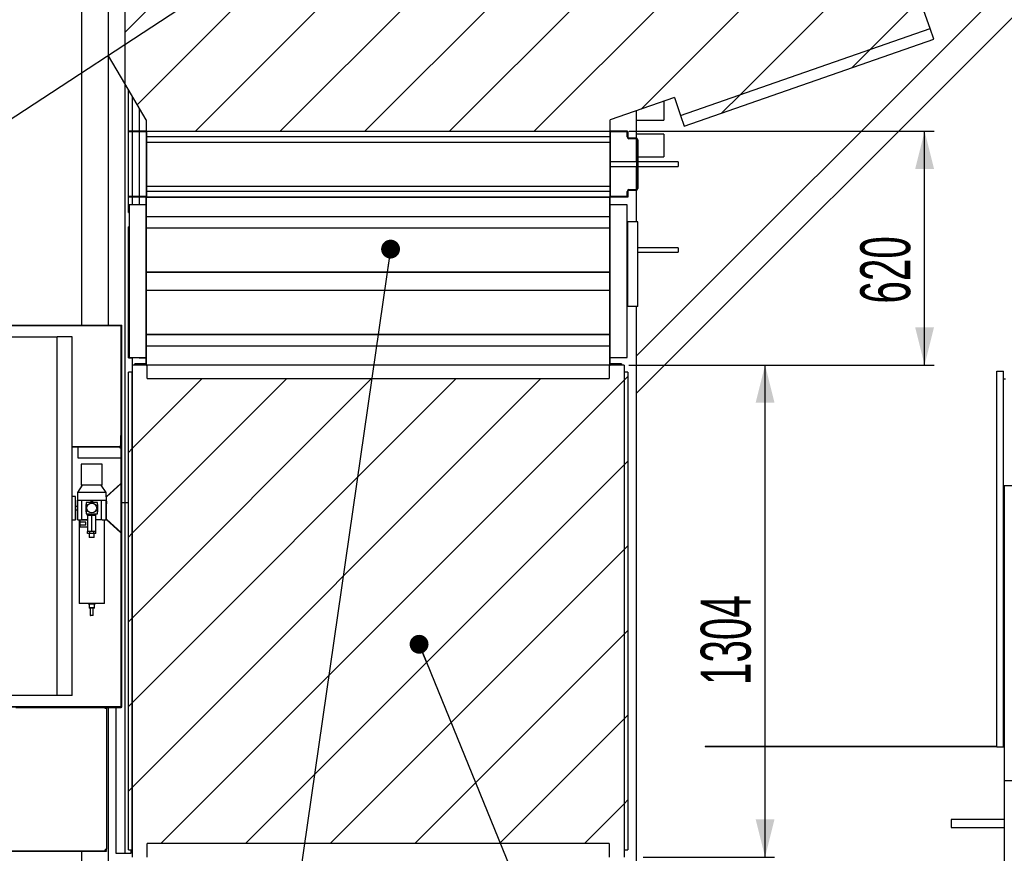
# Model space of a CAD drawing. Header units: millimetres. Extents: x 250 to 59450, y 0 to 41800.
# Tile 138 of 148: x 50682 to 53292, y 29253 to 31463. Entities that reach past the tile are written whole.
import ezdxf

# ---------------------------------------------------------------- set-up
doc = ezdxf.new("R2010")
doc.units = ezdxf.units.MM
doc.header["$LTSCALE"] = 50
doc.linetypes.add('CENTER', pattern=[10.16, 6.35, -1.27, 1.27, -1.27])
for name, color, linetype in [('MASS', 29, 'Continuous'), ('SCHNITT', 5, 'CENTER'), ('TEXT_1', 176, 'Continuous')]:
    doc.layers.add(name, color=color, linetype=linetype)
doc.styles.add('SLDTEXTSTYLE0', font='TXT', dxfattribs={"width": 0.605})
doc.dimstyles.new('SLDDIMSTYLE1', dxfattribs={"dimtxt": 0.18, "dimasz": 50, "dimexe": 0, "dimexo": 0.0625, "dimgap": 0, "dimtad": 0, "dimtih": 1, "dimtoh": 1, "dimdec": 0, "dimrnd": 1e-09, "dimzin": 0, "dimdsep": 46, "dimtxsty": 'Standard', "dimblk1": 'DOT', "dimblk2": 'DOT', "dimsah": 1, "dimcen": 0.09, "dimadec": 0, "dimazin": 0, "dimtfac": 50, "dimtdec": 0, "dimtofl": 0, "dimtmove": 0, "dimatfit": 3, "dimldrblk": 'DOT', "dimfxl": 1, "dimfrac": 2, "dimtolj": 1, "dimtzin": 0, "dimarcsym": 0})
doc.dimstyles.new('SLDDIMSTYLE2', dxfattribs={"dimtxt": 128.415934, "dimasz": 100, "dimexe": 0, "dimexo": 0.0625, "dimgap": 32.103984, "dimtad": 1, "dimdec": 1, "dimrnd": 1e-09, "dimzin": 12, "dimdsep": 46, "dimtxsty": 'SLDTEXTSTYLE0', "dimsah": 1, "dimcen": 0.09, "dimadec": 0, "dimazin": 3, "dimtfac": 1, "dimtdec": 1, "dimtofl": 0, "dimtmove": 0, "dimatfit": 3, "dimfxl": 1, "dimfrac": 2, "dimtolj": 1, "dimtzin": 12, "dimarcsym": 0})

# ---------------------------------------------------------------- blocks, each defined once
blk = doc.blocks.new('_D_62')
at = {"layer": 'MASS'}
for p, q in [((43561.1, 31683.2), (42660.7, 31683.2)), ((42685.7, 28733.2), (42685.7, 31683.2))]:
    blk.add_line(p, q, dxfattribs=at)
for points in [[(42685.7, 31683.2), (42660.7, 31583.2), (42710.7, 31583.2)], [(42685.7, 28733.2), (42710.7, 28833.2), (42660.7, 28833.2)]]:
    blk.add_solid(points, dxfattribs=at)
at = {"layer": 'MASS', "char_height": 132.29, "attachment_point": 1, "rotation": 90, "style": 'SLDTEXTSTYLE0'}
for s, insert in [('2950', (42515.1, 30232.7)), ('Tor li.', (42515.1, 29791.7))]:
    blk.add_mtext(s, dxfattribs=dict(at, insert=insert))
blk = doc.blocks.new('_D_63')
at = {"layer": 'MASS'}
for p, q in [((43482.4, 31733.2), (42360.5, 31733.2)), ((42385.5, 28733.2), (42385.5, 31733.2))]:
    blk.add_line(p, q, dxfattribs=at)
for points in [[(42385.5, 31733.2), (42360.5, 31633.2), (42410.5, 31633.2)], [(42385.5, 28733.2), (42410.5, 28833.2), (42360.5, 28833.2)]]:
    blk.add_solid(points, dxfattribs=at)
at = {"layer": 'MASS', "attachment_point": 1, "rotation": 90, "style": 'SLDTEXTSTYLE0'}
for s, insert, char_height in [('3000', (42215, 30556.6), 132.29), ('Torrahmen li.', (42215, 29517.8), 132.292)]:
    blk.add_mtext(s, dxfattribs=dict(at, insert=insert, char_height=char_height))
blk = doc.blocks.new('_D_64')
at = {"layer": 'MASS'}
for p, q in [((43532.4, 31833.2), (42053.4, 31833.2)), ((42078.4, 28733.2), (42078.4, 31833.2))]:
    blk.add_line(p, q, dxfattribs=at)
for points in [[(42078.4, 31833.2), (42053.4, 31733.2), (42103.4, 31733.2)], [(42078.4, 28733.2), (42103.4, 28833.2), (42053.4, 28833.2)]]:
    blk.add_solid(points, dxfattribs=at)
at = {"layer": 'MASS', "attachment_point": 1, "rotation": 90, "style": 'SLDTEXTSTYLE0'}
for s, insert, char_height in [('3100', (41907.9, 30689.8), 132.29), ('UK Filterdecke', (41907.9, 29484.5), 132.292)]:
    blk.add_mtext(s, dxfattribs=dict(at, insert=insert, char_height=char_height))
blk = doc.blocks.new('_D_65')
at = {"layer": 'MASS'}
for p, q in [((43482.4, 32585.2), (41744, 32585.2)), ((41769, 28733.2), (41769, 32585.2))]:
    blk.add_line(p, q, dxfattribs=at)
for points in [[(41769, 32585.2), (41744, 32485.2), (41794, 32485.2)], [(41769, 28733.2), (41794, 28833.2), (41744, 28833.2)]]:
    blk.add_solid(points, dxfattribs=at)
at = {"layer": 'MASS', "char_height": 132.29, "attachment_point": 1, "rotation": 90, "style": 'SLDTEXTSTYLE0'}
for s, insert in [('3852', (41598.4, 30914)), ('OK Kabine', (41598.4, 30012.4))]:
    blk.add_mtext(s, dxfattribs=dict(at, insert=insert))
blk = doc.blocks.new('_D_68')
at = {"layer": 'MASS'}
blk.add_line((41220.3, 34063.2), (41220.3, 28733.2), dxfattribs=at)
for points in [[(41220.3, 34063.2), (41195.3, 33963.2), (41245.3, 33963.2)], [(41220.3, 28733.2), (41245.3, 28833.2), (41195.3, 28833.2)]]:
    blk.add_solid(points, dxfattribs=at)
at = {"layer": 'MASS', "insert": (41049.8, 31202.2), "char_height": 132.29, "attachment_point": 1, "rotation": 90, "style": 'SLDTEXTSTYLE0'}
blk.add_mtext('5330', dxfattribs=at)
blk = doc.blocks.new('_D_69')
at = {"layer": 'MASS'}
for p, q in [((52541.5, 37193.2), (58282.4, 37193.2)), ((58257.4, 37193.2), (58257.4, 28533.2)), ((56582.4, 28533.2), (58282.4, 28533.2))]:
    blk.add_line(p, q, dxfattribs=at)
for points in [[(58257.4, 37193.2), (58232.4, 37093.2), (58282.4, 37093.2)], [(58257.4, 28533.2), (58282.4, 28633.2), (58232.4, 28633.2)]]:
    blk.add_solid(points, dxfattribs=at)
at = {"layer": 'MASS', "insert": (58086.8, 32667.2), "char_height": 132.29, "attachment_point": 1, "rotation": 90, "style": 'SLDTEXTSTYLE0'}
blk.add_mtext('8660', dxfattribs=at)
blk = doc.blocks.new('_D_74')
at = {"layer": 'MASS'}
for p, q in [((52334.4, 30547.2), (52682.9, 30547.2)), ((52657.9, 29243.2), (52657.9, 30547.2)), ((52334.4, 29243.2), (52682.9, 29243.2))]:
    blk.add_line(p, q, dxfattribs=at)
for points in [[(52657.9, 30547.2), (52632.9, 30447.2), (52682.9, 30447.2)], [(52657.9, 29243.2), (52682.9, 29343.2), (52632.9, 29343.2)]]:
    blk.add_solid(points, dxfattribs=at)
at = {"layer": 'MASS', "insert": (52487.3, 29699.2), "char_height": 132.29, "attachment_point": 1, "rotation": 90, "style": 'SLDTEXTSTYLE0'}
blk.add_mtext('1304', dxfattribs=at)
blk = doc.blocks.new('_D_75')
at = {"layer": 'MASS'}
for p, q in [((52297.4, 31167.2), (53105.6, 31167.2)), ((53080.6, 30547.2), (53080.6, 31167.2)), ((52296.4, 30547.2), (53105.6, 30547.2))]:
    blk.add_line(p, q, dxfattribs=at)
for points in [[(53080.6, 31167.2), (53055.6, 31067.2), (53105.6, 31067.2)], [(53080.6, 30547.2), (53105.6, 30647.2), (53055.6, 30647.2)]]:
    blk.add_solid(points, dxfattribs=at)
at = {"layer": 'MASS', "insert": (52910.1, 30710.2), "char_height": 132.29, "attachment_point": 1, "rotation": 90, "style": 'SLDTEXTSTYLE0'}
blk.add_mtext('620', dxfattribs=at)
blk = doc.blocks.new('_Dot')
at = {"color": 0, "linetype": 'ByBlock', "lineweight": -2}
blk.add_line((-0.5, 0), (-1, 0), dxfattribs=at)
at = {"color": 0, "linetype": 'ByBlock', "const_width": 0.5}
blk.add_lwpolyline([(-0.25, 0, 1), (0.25, 0, 1)], format="xyb", close=True, dxfattribs=at)

msp = doc.modelspace()

# ---------------------------------------------------------------- hatches: boundary and pattern name
at = {"linetype": 'Continuous', "lineweight": 18}
h = msp.add_hatch(dxfattribs=at)
h.set_pattern_fill('ANSI31', scale=50, style=0)
h.paths.add_polyline_path([(50960.65, 31293.57), (51017.36, 31197.17), (51017.36, 31167.17), (52247.36, 31167.17), (52247.36, 31197.17), (52417.37, 31256.29), (52433.79, 31209.07), (53094.96, 31438.97), (53078.54, 31486.2), (53127.36, 31503.17), (53127.36, 31533.17), (50960.65, 31533.17)], flags=0)
h = msp.add_hatch(dxfattribs=at)
h.set_pattern_fill('ANSI31', scale=50, style=0)
h.paths.add_polyline_path([(52433.79, 31209.07), (52443.64, 31180.73), (53104.81, 31410.64), (53094.96, 31438.97)], flags=0)
h = msp.add_hatch(dxfattribs=at)
h.set_pattern_fill('ANSI31', scale=50, style=0)
h.paths.add_polyline_path([(50972.36, 31167.17), (50972.36, 31165.67), (51017.36, 31165.67), (51017.36, 31167.17)], flags=0)
h = msp.add_hatch(dxfattribs=at)
h.set_pattern_fill('ANSI31', scale=50, style=0)
h.paths.add_polyline_path([(51018.36, 30992.17), (51018.36, 31167.17), (51017.36, 31167.17), (51017.36, 30992.17)], flags=0)
h = msp.add_hatch(dxfattribs=at)
h.set_pattern_fill('ANSI31', scale=50, style=0)
h.paths.add_polyline_path([(52247.36, 31167.17), (52246.36, 31167.17), (52246.36, 30992.17), (52247.36, 30992.17)], flags=0)
h = msp.add_hatch(dxfattribs=at)
h.set_pattern_fill('ANSI31', scale=50, style=0)
h.paths.add_polyline_path([(52292.36, 31165.67), (52292.36, 31167.17), (52247.36, 31167.17), (52247.36, 31165.67)], flags=0)
h = msp.add_hatch(dxfattribs=at)
h.set_pattern_fill('ANSI31', scale=50, style=0)
h.paths.add_polyline_path([(51017.36, 30993.67), (50972.36, 30993.67), (50972.36, 30992.17), (51017.36, 30992.17)], flags=0)
h = msp.add_hatch(dxfattribs=at)
h.set_pattern_fill('ANSI31', scale=50, style=0)
h.paths.add_polyline_path([(51017.36, 30992.17), (51017.36, 30547.17), (51018.36, 30547.17), (51018.36, 30992.17)], flags=0)
h = msp.add_hatch(dxfattribs=at)
h.set_pattern_fill('ANSI31', scale=50, style=0)
h.paths.add_polyline_path([(52246.36, 30547.17), (52247.36, 30547.17), (52247.36, 30992.17), (52246.36, 30992.17)], flags=0)
h = msp.add_hatch(dxfattribs=at)
h.set_pattern_fill('ANSI31', scale=50, style=0)
h.paths.add_polyline_path([(52247.36, 30992.17), (52292.36, 30992.17), (52292.36, 30993.67), (52247.36, 30993.67)], flags=0)
h = msp.add_hatch(dxfattribs=at)
h.set_pattern_fill('ANSI31', scale=50, style=0)
h.paths.add_polyline_path([(50987.36, 30550.17), (50987.36, 30547.17), (51017.36, 30547.17), (51017.36, 30550.17)], flags=0)
h = msp.add_hatch(dxfattribs=at)
h.set_pattern_fill('ANSI31', scale=50, style=0)
h.paths.add_polyline_path([(52277.36, 30547.17), (52277.36, 30550.17), (52247.36, 30550.17), (52247.36, 30547.17)], flags=0)
at = {"layer": 'SCHNITT', "linetype": 'Continuous', "lineweight": 18}
h = msp.add_hatch(dxfattribs=at)
h.set_pattern_fill('ANSI31', color=256, scale=50, angle=3e-322, style=0)
h.paths.add_polyline_path([(50580.36, 29640.17), (50953.36, 29640.17), (50953.36, 30653.17), (50580.36, 30653.17)], flags=0)
h.paths.add_polyline_path([(50582.36, 30651.17), (50951.36, 30651.17), (50951.36, 29642.17), (50582.36, 29642.17)], flags=0)
h = msp.add_hatch(dxfattribs=at)
h.set_pattern_fill('ANSI31', color=256, scale=50, angle=3e-322, style=0)
h.paths.add_polyline_path([(52244.36, 30511.17), (51020.36, 30511.17), (51020.36, 30547.17), (50980.36, 30547.17), (50980.36, 30507.17), (50980.36, 29283.17), (50980.36, 29243.17), (51020.36, 29243.17), (51020.36, 29279.17), (52244.36, 29279.17), (52244.36, 29243.17), (52284.36, 29243.17), (52284.36, 29283.17), (52284.36, 30507.17), (52284.36, 30547.17), (52244.36, 30547.17)], flags=0)
h = msp.add_hatch(dxfattribs=at)
h.set_pattern_fill('ANSI31', color=256, scale=50, angle=3e-322, style=0)
h.paths.add_polyline_path([(50970.36, 30528.17), (50970.36, 29262.17), (50980.36, 29262.17), (50980.36, 30528.17)], flags=0)
h = msp.add_hatch(dxfattribs=at)
h.set_pattern_fill('ANSI31', color=256, scale=50, angle=3e-322, style=0)
h.paths.add_polyline_path([(52294.36, 29262.17), (52294.36, 30528.17), (52284.36, 30528.17), (52284.36, 29262.17)], flags=0)
h = msp.add_hatch(dxfattribs=at)
h.set_pattern_fill('ANSI31', color=256, scale=50, angle=3e-322, style=0)
edge = h.paths.add_edge_path(flags=0)
edge.add_line((50836.36, 30331.67), (50836.36, 30330.17))
edge.add_line((50836.36, 30330.17), (50947.8, 30330.17))
edge.add_arc((50947.8, 30333.73), 3.56, 270, 360)
edge.add_line((50951.36, 30333.73), (50951.36, 30360.17))
edge.add_line((50951.36, 30360.17), (50949.86, 30360.17))
edge.add_line((50949.86, 30360.17), (50949.86, 30333.73))
edge.add_arc((50947.8, 30333.73), 2.06, 270, 360, ccw=False)
edge.add_line((50947.8, 30331.67), (50836.36, 30331.67))

# ---------------------------------------------------------------- linework, layer by layer
at = {"color": 136, "linetype": 'Continuous', "lineweight": 25, "true_color": 0x008080}
for p, q in [((50847.36, 30653.17), (50847.36, 31528.17)), ((50917.36, 30653.17), (50917.36, 31528.17)), ((52317.36, 30571.51), (53279.02, 31533.17)), ((53378.02, 31533.17), (52317.36, 30472.51)), ((52317.36, 31148.84), (52317.36, 31221.52)), ((52317.36, 31085.67), (52317.36, 31146.55)), ((52317.36, 31012.8), (52317.36, 31073.67)), ((52317.36, 30927.17), (52317.36, 31010.51)), ((52317.36, 30571.51), (52317.36, 30702.17)), ((52317.36, 30472.51), (52317.36, 30571.51)), ((52317.36, 28538.17), (52317.36, 30472.51)), ((50917.36, 28538.17), (50917.36, 29638.67)), ((50847.36, 28538.17), (50847.36, 29258.67))]:
    msp.add_line(p, q, dxfattribs=at)
at = {"color": 190, "linetype": 'Continuous', "lineweight": 25, "true_color": 0x8000ff}
for p, q in [((50960.65, 31533.17), (50960.65, 31293.57)), ((53094.96, 31438.97), (53078.54, 31486.2)), ((52433.79, 31209.07), (53094.96, 31438.97)), ((52433.79, 31209.07), (53094.96, 31438.97)), ((53104.81, 31410.64), (53094.96, 31438.97)), ((52443.64, 31180.73), (53104.81, 31410.64)), ((50960.65, 31293.57), (50917.36, 31367.17)), ((51017.36, 31197.17), (50960.65, 31293.57)), ((52417.37, 31256.29), (52247.36, 31197.17)), ((52417.37, 31256.29), (52433.79, 31209.07)), ((51017.36, 31197.17), (51017.36, 31167.17)), ((52247.36, 31167.17), (52247.36, 31197.17)), ((52433.79, 31209.07), (52443.64, 31180.73)), ((50972.36, 31165.67), (50972.36, 31167.17)), ((51017.36, 31167.17), (50972.36, 31167.17)), ((51017.36, 31165.67), (50972.36, 31165.67)), ((51017.36, 31167.17), (52247.36, 31167.17)), ((51018.36, 31167.17), (51017.36, 31167.17)), ((51017.36, 31167.17), (51017.36, 30992.17)), ((51017.36, 31165.67), (51017.36, 31167.17)), ((51018.36, 31167.17), (51018.36, 30992.17)), ((52246.36, 31167.17), (52246.36, 30992.17)), ((52247.36, 31167.17), (52246.36, 31167.17)), ((52247.36, 31167.17), (52247.36, 30992.17)), ((52247.36, 31167.17), (52247.36, 31165.67)), ((52292.36, 31167.17), (52247.36, 31167.17)), ((52292.36, 31165.67), (52247.36, 31165.67)), ((52292.36, 31167.17), (52292.36, 31165.67)), ((52292.36, 31167.17), (52294.36, 31167.17)), ((52292.36, 31151.91), (52292.36, 31165.67)), ((52294.36, 31167.17), (52294.36, 31151.91)), ((52246.36, 31152.45), (51018.36, 31152.45)), ((51018.36, 31138.36), (52246.36, 31138.36)), ((52297.1, 31149.17), (52315.62, 31149.17)), ((52315.62, 31147.17), (52297.1, 31147.17)), ((52318.36, 31014.91), (52318.36, 31144.43)), ((52320.36, 31144.43), (52320.36, 31014.91)), ((52318.36, 31085.67), (52247.36, 31085.67)), ((52427.36, 31085.67), (52320.36, 31085.67)), ((52427.36, 31085.67), (52427.36, 31073.67)), ((52247.36, 31073.67), (52318.36, 31073.67)), ((52320.36, 31073.67), (52427.36, 31073.67)), ((51018.36, 31021.69), (52246.36, 31021.69)), ((51018.36, 31020.98), (52246.36, 31020.98)), ((52246.36, 31006.89), (51018.36, 31006.89)), ((52292.36, 30993.67), (52292.36, 31007.43)), ((52294.36, 31007.43), (52294.36, 30992.17)), ((52297.1, 31012.17), (52315.62, 31012.17)), ((52315.62, 31010.17), (52297.1, 31010.17)), ((50972.36, 30993.67), (50972.36, 30992.17)), ((51017.36, 30993.67), (50972.36, 30993.67)), ((51017.36, 30992.17), (50972.36, 30992.17)), ((51017.36, 30993.67), (51017.36, 30992.17)), ((51017.36, 30992.17), (51018.36, 30992.17)), ((51017.36, 30547.17), (51017.36, 30992.17)), ((51018.36, 30992.17), (51017.36, 30992.17)), ((52246.36, 30992.17), (51018.36, 30992.17)), ((51018.36, 30547.17), (51018.36, 30992.17)), ((51018.36, 30992.17), (52246.36, 30992.17)), ((52246.36, 30992.17), (52247.36, 30992.17)), ((52247.36, 30992.17), (52246.36, 30992.17)), ((52246.36, 30547.17), (52246.36, 30992.17)), ((52247.36, 30992.17), (52247.36, 30993.67)), ((52292.36, 30993.67), (52247.36, 30993.67)), ((52292.36, 30992.17), (52247.36, 30992.17)), ((52247.36, 30547.17), (52247.36, 30992.17)), ((52292.36, 30992.17), (52292.36, 30993.67)), ((52294.36, 30992.17), (52292.36, 30992.17)), ((50972.36, 30972.17), (50972.36, 30567.17)), ((51017.36, 30972.17), (50972.36, 30972.17)), ((52292.36, 30972.17), (52247.36, 30972.17)), ((52292.36, 30567.17), (52292.36, 30972.17)), ((51018.36, 30941.17), (52246.36, 30941.17)), ((52292.36, 30702.17), (52292.36, 30927.17)), ((52294.36, 30927.17), (52292.36, 30927.17)), ((52294.36, 30702.17), (52294.36, 30927.17)), ((52297.1, 30927.17), (52294.36, 30927.17)), ((52315.62, 30927.17), (52297.1, 30927.17)), ((52320.36, 30927.17), (52315.62, 30927.17)), ((52320.36, 30702.17), (52320.36, 30927.17)), ((51018.36, 30910.86), (52246.36, 30910.86)), ((52427.36, 30858.17), (52320.36, 30858.17)), ((52320.36, 30846.17), (52427.36, 30846.17)), ((52427.36, 30858.17), (52427.36, 30846.17)), ((51018.36, 30794.19), (52246.36, 30794.19)), ((51018.36, 30793.48), (52246.36, 30793.48)), ((51018.36, 30745.86), (52246.36, 30745.86)), ((52294.36, 30702.17), (52292.36, 30702.17)), ((52297.1, 30702.17), (52294.36, 30702.17)), ((52315.62, 30702.17), (52297.1, 30702.17)), ((52320.36, 30702.17), (52315.62, 30702.17)), ((50580.36, 30653.17), (50953.36, 30653.17)), ((50951.36, 30651.17), (50582.36, 30651.17)), ((50951.36, 29642.17), (50951.36, 30651.17)), ((50953.36, 29640.17), (50953.36, 30653.17)), ((50631.36, 30621.67), (50781.36, 30621.67)), ((50781.36, 29671.67), (50781.36, 30621.67)), ((50821.36, 30621.67), (50781.36, 30621.67)), ((50821.36, 29671.67), (50821.36, 30621.67)), ((51018.36, 30629.19), (52246.36, 30629.19)), ((51018.36, 30628.48), (52246.36, 30628.48)), ((51018.36, 30598.17), (52246.36, 30598.17)), ((50972.36, 30567.17), (51017.36, 30567.17)), ((52247.36, 30567.17), (52292.36, 30567.17)), ((50987.36, 30547.17), (50987.36, 30550.17)), ((51017.36, 30550.17), (50987.36, 30550.17)), ((51017.36, 30547.17), (50987.36, 30547.17)), ((51017.36, 30547.17), (51017.36, 30550.17)), ((51017.36, 30547.17), (51018.36, 30547.17)), ((52246.36, 30547.17), (52247.36, 30547.17)), ((52247.36, 30550.17), (52247.36, 30547.17)), ((52277.36, 30550.17), (52247.36, 30550.17)), ((52277.36, 30547.17), (52247.36, 30547.17)), ((52277.36, 30550.17), (52277.36, 30547.17)), ((50949.86, 30360.17), (50951.36, 30360.17)), ((50949.86, 30360.17), (50949.86, 30333.73)), ((50951.36, 30360.17), (50951.36, 30333.73)), ((50822.11, 30331.67), (50821.36, 30331.67)), ((50821.36, 30330.17), (50822.11, 30330.17)), ((50822.11, 30330.17), (50822.11, 30331.67)), ((50822.11, 30331.67), (50836.36, 30331.67)), ((50822.11, 30330.17), (50836.36, 30330.17)), ((50836.36, 30330.17), (50836.36, 30331.67)), ((50836.36, 30331.67), (50947.8, 30331.67)), ((50836.36, 30330.17), (50947.8, 30330.17)), ((50836.36, 30330.17), (50836.36, 30328.11)), ((50836.36, 30328.11), (50836.36, 30301.67)), ((50947.8, 30330.17), (50947.8, 30328.11)), ((50947.8, 30328.11), (50951.36, 30328.11)), ((50836.36, 30301.67), (50951.36, 30301.67)), ((50781.36, 29671.67), (50631.36, 29671.67)), ((50821.36, 29671.67), (50781.36, 29671.67)), ((50953.36, 29640.17), (50580.36, 29640.17)), ((50582.36, 29642.17), (50951.36, 29642.17)), ((50908.8, 29638.67), (50672.36, 29638.67)), ((50908.8, 29640.17), (50908.8, 29638.67)), ((50908.8, 29636.62), (50908.8, 29638.67)), ((50912.36, 29636.62), (50908.8, 29636.62)), ((50912.36, 29636.62), (50912.36, 29263.73)), ((50950.86, 29638.67), (50914.41, 29638.67)), ((50950.86, 29640.17), (50950.86, 29638.67)), ((50635.91, 29260.17), (50912.36, 29260.17)), ((50635.91, 29258.67), (50912.36, 29258.67)), ((50908.8, 29263.73), (50912.36, 29263.73)), ((50908.8, 29260.17), (50908.8, 29261.67)), ((50912.36, 29260.17), (50912.36, 29258.67))]:
    msp.add_line(p, q, dxfattribs=at)
at = {"color": 250, "linetype": 'Continuous', "lineweight": 25, "true_color": 0x404040}
for p, q in [((50960.65, 31293.57), (50960.65, 30183.17)), ((50953.36, 30183.17), (50960.65, 30183.17)), ((50960.65, 30183.17), (50960.65, 29253.17)), ((50960.65, 30183.17), (50970.36, 30183.17)), ((50937.36, 29638.67), (50937.36, 29253.17)), ((50937.36, 29253.17), (50960.65, 29253.17)), ((50960.65, 29253.17), (50977.36, 29253.17)), ((50977.36, 29253.17), (50977.36, 29262.17))]:
    msp.add_line(p, q, dxfattribs=at)
at = {"color": 36, "linetype": 'Continuous', "lineweight": 25, "true_color": 0x7c3c04}
for p, q in [((50970.36, 30951.17), (50970.36, 31277.07)), ((50980.36, 31260.07), (50980.36, 31167.17)), ((52389.36, 31246.55), (52389.36, 31196.02)), ((50999.36, 31227.77), (50999.36, 31167.17)), ((52317.36, 31196.02), (52389.36, 31196.02)), ((50980.36, 31165.67), (50980.36, 30993.67)), ((50999.36, 31165.67), (50999.36, 30993.67)), ((52389.36, 31159.32), (52317.36, 31159.32)), ((52389.36, 31159.32), (52389.36, 31099.02)), ((52317.36, 31099.02), (52318.36, 31099.02)), ((52320.36, 31099.02), (52389.36, 31099.02)), ((50980.36, 30992.17), (50980.36, 30972.17)), ((50999.36, 30992.17), (50999.36, 30972.17)), ((50970.36, 30951.17), (50972.36, 30951.17)), ((50970.36, 30566.17), (50970.36, 30913.17)), ((50972.36, 30913.17), (50970.36, 30913.17)), ((50970.36, 30566.17), (50980.36, 30566.17)), ((50980.36, 30567.17), (50980.36, 30547.17)), ((50999.36, 30567.17), (50999.36, 30566.17)), ((50999.36, 30566.17), (51017.36, 30566.17)), ((50980.36, 30547.17), (50980.36, 30507.17)), ((51020.36, 30547.17), (50980.36, 30547.17)), ((51020.36, 30511.17), (51020.36, 30547.17)), ((52244.36, 30547.17), (51020.36, 30547.17)), ((52244.36, 30547.17), (52244.36, 30511.17)), ((52284.36, 30547.17), (52244.36, 30547.17)), ((52284.36, 30547.17), (52284.36, 30507.17)), ((50980.36, 30528.17), (50970.36, 30528.17)), ((50970.36, 29262.17), (50970.36, 30528.17)), ((50980.36, 29262.17), (50980.36, 30528.17)), ((50980.36, 30507.17), (50980.36, 29283.17)), ((51020.36, 30511.17), (52244.36, 30511.17)), ((52284.36, 30528.17), (52284.36, 29262.17)), ((52294.36, 30528.17), (52284.36, 30528.17)), ((52284.36, 30507.17), (52284.36, 29283.17)), ((52294.36, 30528.17), (52294.36, 29262.17)), ((50980.36, 29283.17), (50980.36, 29243.17)), ((51020.36, 29243.17), (51020.36, 29279.17)), ((52244.36, 29279.17), (51020.36, 29279.17)), ((52244.36, 29279.17), (52244.36, 29243.17)), ((52284.36, 29283.17), (52284.36, 29243.17)), ((50970.36, 29262.17), (50980.36, 29262.17)), ((52284.36, 29262.17), (52294.36, 29262.17))]:
    msp.add_line(p, q, dxfattribs=at)
at = {"color": 8, "linetype": 'Continuous', "lineweight": 25, "true_color": 0x808080}
for p, q in [((53272.36, 30530.67), (53289.36, 30530.67)), ((53272.36, 29535.67), (53272.36, 30530.67)), ((53289.36, 29535.67), (53289.36, 30530.67)), ((53289.36, 30510.67), (53295.36, 30510.67)), ((53289.36, 29555.67), (53291.36, 29555.67)), ((52499.36, 29536.67), (52499.36, 29535.67)), ((53272.36, 29536.67), (52499.36, 29536.67)), ((53272.36, 29535.67), (52499.36, 29535.67)), ((53272.36, 29535.67), (53289.36, 29535.67)), ((53289.36, 29536.67), (53289.36, 29535.67))]:
    msp.add_line(p, q, dxfattribs=at)
at = {"color": 1, "linetype": 'Continuous', "lineweight": 25}
for p, q in [((50845.36, 30284.17), (50845.36, 30229.17)), ((50873.36, 30284.17), (50845.36, 30284.17)), ((50901.36, 30284.17), (50873.36, 30284.17)), ((50901.36, 30229.17), (50901.36, 30284.17)), ((50950.36, 30253.17), (50950.36, 30233.62)), ((50951.36, 30253.17), (50950.36, 30253.17)), ((50848.36, 30229.17), (50835.36, 30209.17)), ((50873.36, 30229.17), (50845.36, 30229.17)), ((50901.36, 30229.17), (50873.36, 30229.17)), ((50911.36, 30209.17), (50898.36, 30229.17)), ((50950.36, 30233.62), (50911.36, 30198.17)), ((50912.36, 30197.73), (50951.36, 30233.17)), ((50830.36, 30199.17), (50821.36, 30199.17)), ((50830.36, 30168.17), (50830.36, 30199.17)), ((50835.36, 30209.17), (50835.36, 30189.17)), ((50873.36, 30209.17), (50835.36, 30209.17)), ((50911.36, 30209.17), (50873.36, 30209.17)), ((50911.36, 30198.17), (50911.36, 30209.17)), ((50911.36, 30198.17), (50911.36, 30186.67)), ((50912.36, 30186.67), (50912.36, 30197.73)), ((50830.36, 30173.17), (50835.36, 30173.17)), ((50830.36, 30137.17), (50830.36, 30168.17)), ((50835.36, 30137.17), (50835.36, 30189.17)), ((50835.36, 30189.17), (50836.01, 30189.17)), ((50836.01, 30137.17), (50836.01, 30189.17)), ((50836.01, 30189.17), (50845.96, 30189.17)), ((50845.96, 30189.17), (50847.36, 30189.17)), ((50847.36, 30137.17), (50847.36, 30189.17)), ((50847.36, 30189.17), (50899.36, 30189.17)), ((50858.36, 30177.99), (50857.36, 30177.41)), ((50857.36, 30177.41), (50857.36, 30158.94)), ((50858.36, 30183.17), (50858.36, 30153.17)), ((50888.36, 30183.17), (50858.36, 30183.17)), ((50873.36, 30186.65), (50867.34, 30183.17)), ((50879.37, 30183.17), (50873.36, 30186.65)), ((50888.36, 30153.17), (50888.36, 30183.17)), ((50889.36, 30177.41), (50888.36, 30177.99)), ((50889.36, 30158.94), (50889.36, 30177.41)), ((50899.36, 30137.17), (50899.36, 30189.17)), ((50899.36, 30189.17), (50900.75, 30189.17)), ((50900.75, 30189.17), (50910.7, 30189.17)), ((50910.7, 30189.17), (50910.7, 30137.17)), ((50910.7, 30189.17), (50911.36, 30189.17)), ((50911.36, 30179.67), (50911.36, 30186.67)), ((50911.36, 30186.67), (50912.36, 30186.67)), ((50911.36, 30179.67), (50911.36, 30138.17)), ((50912.36, 30179.67), (50911.36, 30179.67)), ((50912.36, 30186.67), (50912.36, 30179.67)), ((50912.36, 30138.62), (50912.36, 30179.67)), ((50830.36, 30163.17), (50835.36, 30163.17)), ((50857.36, 30158.94), (50858.36, 30158.36)), ((50858.36, 30153.17), (50888.36, 30153.17)), ((50862.39, 30148.17), (50862.39, 30153.17)), ((50862.86, 30148.17), (50862.39, 30148.17)), ((50862.86, 30133.83), (50862.86, 30148.17)), ((50867.4, 30148.17), (50862.86, 30148.17)), ((50867.87, 30148.17), (50867.4, 30148.17)), ((50867.87, 30148.17), (50867.87, 30153.17)), ((50868.81, 30148.17), (50867.87, 30148.17)), ((50873.36, 30148.17), (50868.81, 30148.17)), ((50873.36, 30106.17), (50873.36, 30148.17)), ((50877.9, 30148.17), (50873.36, 30148.17)), ((50878.84, 30148.17), (50877.9, 30148.17)), ((50878.84, 30148.17), (50878.84, 30153.17)), ((50879.31, 30148.17), (50878.84, 30148.17)), ((50883.86, 30148.17), (50879.31, 30148.17)), ((50883.86, 30106.17), (50883.86, 30148.17)), ((50884.32, 30148.17), (50883.86, 30148.17)), ((50884.32, 30148.17), (50884.32, 30153.17)), ((50888.36, 30158.36), (50889.36, 30158.94)), ((50821.36, 30137.17), (50830.36, 30137.17)), ((50836.01, 30137.17), (50835.36, 30137.17)), ((50836.01, 30137.17), (50845.96, 30137.17)), ((50839.86, 30137.17), (50839.86, 29915.17)), ((50862.86, 30136.17), (50842.86, 30136.17)), ((50842.86, 30131.17), (50842.86, 30136.17)), ((50857.86, 30131.17), (50842.86, 30131.17)), ((50842.86, 30123.17), (50842.86, 30131.17)), ((50857.86, 30123.17), (50842.86, 30123.17)), ((50842.86, 30118.17), (50842.86, 30123.17)), ((50842.86, 30118.17), (50862.86, 30118.17)), ((50847.36, 30137.17), (50845.96, 30137.17)), ((50862.86, 30137.17), (50847.36, 30137.17)), ((50857.86, 30123.17), (50857.86, 30131.17)), ((50862.86, 30127.17), (50862.86, 30133.83)), ((50862.86, 30120.52), (50862.86, 30127.17)), ((50862.86, 30106.17), (50862.86, 30120.52)), ((50899.36, 30137.17), (50883.86, 30137.17)), ((50900.75, 30137.17), (50899.36, 30137.17)), ((50900.75, 30137.17), (50910.7, 30137.17)), ((50906.86, 29915.17), (50906.86, 30137.17)), ((50911.36, 30137.17), (50910.7, 30137.17)), ((50911.36, 30137.17), (50911.36, 30138.17)), ((50911.36, 30138.17), (50950.36, 30102.73)), ((50951.36, 30103.17), (50912.36, 30138.62)), ((50862.39, 30101.17), (50862.39, 30106.17)), ((50862.86, 30106.17), (50862.39, 30106.17)), ((50867.87, 30101.17), (50862.39, 30101.17)), ((50867.4, 30106.17), (50862.86, 30106.17)), ((50866.76, 30101.17), (50866.76, 30090.17)), ((50879.96, 30090.17), (50866.76, 30090.17)), ((50867.87, 30106.17), (50867.4, 30106.17)), ((50867.87, 30101.17), (50867.87, 30106.17)), ((50868.81, 30106.17), (50867.87, 30106.17)), ((50878.84, 30101.17), (50867.87, 30101.17)), ((50873.36, 30106.17), (50868.81, 30106.17)), ((50877.9, 30106.17), (50873.36, 30106.17)), ((50878.84, 30106.17), (50877.9, 30106.17)), ((50878.84, 30101.17), (50878.84, 30106.17)), ((50879.31, 30106.17), (50878.84, 30106.17)), ((50884.32, 30101.17), (50878.84, 30101.17)), ((50883.86, 30106.17), (50879.31, 30106.17)), ((50879.96, 30090.17), (50879.96, 30101.17)), ((50884.32, 30106.17), (50883.86, 30106.17)), ((50884.32, 30101.17), (50884.32, 30106.17)), ((50950.36, 30102.73), (50950.36, 30083.17)), ((50950.36, 30083.17), (50951.36, 30083.17)), ((50906.86, 29915.17), (50839.86, 29915.17)), ((50864.36, 29915.17), (50864.36, 29914.17)), ((50864.36, 29914.17), (50865.36, 29913.17)), ((50873.36, 29914.17), (50864.36, 29914.17)), ((50873.36, 29913.17), (50865.36, 29913.17)), ((50866.36, 29913.17), (50866.36, 29903.67)), ((50882.36, 29914.17), (50873.36, 29914.17)), ((50881.36, 29913.17), (50873.36, 29913.17)), ((50880.36, 29903.67), (50880.36, 29913.17)), ((50881.36, 29913.17), (50882.36, 29914.17)), ((50882.36, 29914.17), (50882.36, 29915.17)), ((50866.36, 29903.67), (50866.86, 29903.17)), ((50873.36, 29903.67), (50866.36, 29903.67)), ((50873.36, 29903.17), (50866.86, 29903.17)), ((50869.36, 29903.17), (50869.36, 29883.67)), ((50869.36, 29883.67), (50869.86, 29883.17)), ((50873.36, 29883.67), (50869.36, 29883.67)), ((50873.36, 29883.17), (50869.86, 29883.17)), ((50880.36, 29903.67), (50873.36, 29903.67)), ((50879.86, 29903.17), (50873.36, 29903.17)), ((50877.36, 29883.67), (50873.36, 29883.67)), ((50876.86, 29883.17), (50873.36, 29883.17)), ((50876.86, 29883.17), (50877.36, 29883.67)), ((50877.36, 29883.67), (50877.36, 29903.17)), ((50879.86, 29903.17), (50880.36, 29903.67))]:
    msp.add_line(p, q, dxfattribs=at)
at = {"color": 11, "linetype": 'Continuous', "lineweight": 25, "true_color": 0xff8080}
for p, q in [((53424.86, 30227.17), (53291.36, 30227.17)), ((53291.36, 30227.17), (53291.36, 29445.17)), ((54073.36, 29445.17), (53291.36, 29445.17)), ((53291.36, 29445.17), (53291.36, 28663.17)), ((53291.36, 29342.82), (53151.36, 29342.82)), ((53151.36, 29342.82), (53151.36, 29321.52)), ((53151.36, 29321.52), (53291.36, 29321.52))]:
    msp.add_line(p, q, dxfattribs=at)
at = {"color": 1, "linetype": 'Continuous', "lineweight": 25}
msp.add_circle((50873.36, 30168.17), 13, dxfattribs=at)
at = {"color": 190, "linetype": 'Continuous', "lineweight": 25, "true_color": 0x8000ff}
for centre, radius, start, end in [((52297.1, 31151.91), 4.74, 180, 270), ((52297.1, 31151.91), 2.74, 180, 270), ((52315.62, 31144.43), 4.74, 0, 90), ((52315.62, 31144.43), 2.74, 0, 90), ((52297.1, 31007.43), 4.74, 90, 180), ((52297.1, 31007.43), 2.74, 90, 180), ((52315.62, 31014.91), 2.74, 270, 0), ((52315.62, 31014.91), 4.74, 270, 0), ((50947.8, 30333.73), 2.06, 270, 0), ((50947.8, 30333.73), 3.56, 270, 0), ((50914.41, 29636.62), 3.56, 90, 180), ((50914.41, 29636.62), 2.06, 90, 180)]:
    msp.add_arc(centre, radius, start, end, dxfattribs=at)
for points in [[(50908.8, 29263.73), (50908.8, 29263.26), (50908.8, 29262.33), (50908.8, 29261.16), (50908.79, 29260.33), (50908.79, 29260.23), (50908.79, 29260.17)], [(50908.8, 29260.17), (50909.27, 29260.23), (50910.2, 29260.33), (50911.37, 29261.16), (50912.19, 29262.33), (50912.3, 29263.26), (50912.36, 29263.73)], [(50908.8, 29261.67), (50909.07, 29261.71), (50909.61, 29261.77), (50910.29, 29262.24), (50910.76, 29262.92), (50910.82, 29263.46), (50910.86, 29263.73)]]:
    msp.add_open_spline(points, degree=3, dxfattribs=at)

# ---------------------------------------------------------------- dimensions: what is measured, and where the dimension line sits
at = {"layer": 'MASS'}
for base, p1, p2, picture, middle in [((58257.36, 28533.17), (52491.49, 37193.17), (56532.36, 28533.17), '_D_69', (58257.36, 32863.17)), ((41220.28, 28733.17), (27887.36, 34063.17), (50732.36, 28733.17), '_D_68', (41220.28, 31398.17)), ((53080.61, 31167.17), (52246.36, 30547.17), (52247.36, 31167.17), '_D_75', (53080.61, 30857.17)), ((52657.86, 30547.17), (52284.36, 29243.17), (52284.36, 30547.17), '_D_74', (52657.86, 29895.17))]:
    dim = msp.add_linear_dim(base=base, p1=p1, p2=p2, angle=90, dimstyle='SLDDIMSTYLE2', dxfattribs=at)
    dim.commit()
    dim.dimension.update_dxf_attribs({"geometry": picture, "text_midpoint": middle, "dimtype": 160})
for base, p2, text, picture, middle in [((41768.97, 32585.17), (43532.36, 32585.17), 'OK Kabine <>', '_D_65', (41768.97, 30659.17)), ((42078.4, 31833.17), (43582.36, 31833.17), 'UK Filterdecke <>', '_D_64', (42078.4, 30283.17)), ((42385.52, 31733.17), (43532.36, 31733.17), 'Torrahmen li.<>', '_D_63', (42385.52, 30233.17)), ((42685.66, 31683.17), (43611.06, 31683.17), 'Tor li.<>', '_D_62', (42685.66, 30208.17))]:
    dim = msp.add_linear_dim(base=base, p1=(50732.36, 28733.17), p2=p2, angle=90, text=text, dimstyle='SLDDIMSTYLE2', dxfattribs=at)
    dim.commit()
    dim.dimension.update_dxf_attribs({"geometry": picture, "text_midpoint": middle, "dimtype": 160})

# ---------------------------------------------------------------- leaders
at = {"layer": 'TEXT_1'}
for points in [[(52048.77, 32108.58), (50323.15, 30978.66)], [(51665.26, 30854.56), (51069.78, 26748.69)], [(51740.84, 29807.24), (52990.09, 26748.69)]]:
    msp.add_leader(points, dimstyle='SLDDIMSTYLE1', dxfattribs=at)

doc.saveas('drawing.dxf')
